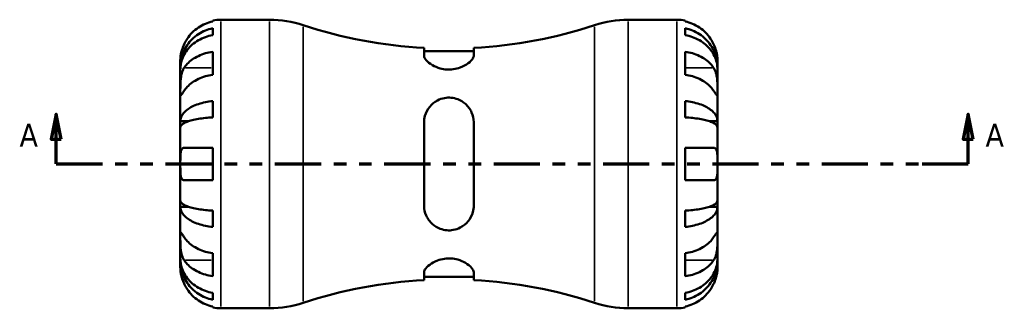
# Model space of a CAD drawing. Header units: inches. Extents: x 0.1 to 37.1, y -3.6 to 21.8.
# Tile 3 of 8: x 12.3 to 20.1, y 10.1 to 12.4. Entities that reach past the tile are written whole.
import ezdxf

# ---------------------------------------------------------------- set-up
doc = ezdxf.new("R2010")
doc.units = ezdxf.units.IN
doc.header["$MEASUREMENT"] = 0
doc.linetypes.add('DOUBLE_DASH_CHAIN', pattern=[1.2403, 0.6614, -0.0827, 0.1654, -0.0827, 0.1654, -0.0827])
for name, color, linetype, lineweight in [('Section Line (ANSI)', 7, 'DOUBLE_DASH_CHAIN', 70), ('Visible (ANSI)', 7, 'Continuous', 50), ('Visible Narrow (ANSI)', 7, 'Continuous', 35)]:
    doc.layers.add(name, color=color, linetype=linetype, lineweight=lineweight)
doc.styles.add('Label Text (ANSI)', font='tahoma.ttf')

# ---------------------------------------------------------------- blocks, each defined once
blk = doc.blocks.new('2dTransSection0')
at = {"layer": 'Section Line (ANSI)', "linetype": 'Continuous'}
for p, q in [((12.5898, 11.6047), (12.5504, 11.4078)), ((12.5898, 11.4078), (12.5898, 11.6047)), ((12.6291, 11.4078), (12.5898, 11.6047)), ((19.8061, 11.6047), (19.7667, 11.4078)), ((19.8061, 11.4078), (19.8061, 11.6047)), ((19.8454, 11.4078), (19.8061, 11.6047)), ((12.5504, 11.4078), (12.6291, 11.4078)), ((12.5898, 11.211), (12.5898, 11.4078)), ((19.7667, 11.4078), (19.8454, 11.4078)), ((19.8061, 11.211), (19.8061, 11.4078)), ((12.5898, 11.211), (12.9559, 11.211)), ((19.4399, 11.211), (19.8061, 11.211))]:
    blk.add_line(p, q, dxfattribs=at)
at = {"layer": 'Section Line (ANSI)', "linetype": 'DOUBLE_DASH_CHAIN', "ltscale": 0.552299}
blk.add_line((12.5898, 11.211), (19.8061, 11.211), dxfattribs=at)
at = {"layer": 'Section Line (ANSI)', "linetype": 'Continuous', "flags": 128}
for points in [[(12.6291, 11.4078), (12.5898, 11.6047), (12.5504, 11.4078), (12.6291, 11.4078)], [(19.8454, 11.4078), (19.8061, 11.6047), (19.7667, 11.4078), (19.8454, 11.4078)]]:
    blk.add_lwpolyline(points, dxfattribs=at)
at = {"layer": 'Section Line (ANSI)'}
for points in [[(12.6291, 11.4078), (12.5898, 11.6047), (12.5504, 11.4078), (12.6291, 11.4078)], [(19.8454, 11.4078), (19.8061, 11.6047), (19.7667, 11.4078), (19.8454, 11.4078)]]:
    blk.add_solid(points, dxfattribs=at)
at = {"layer": 'Section Line (ANSI)', "char_height": 0.18, "attachment_point": 7, "style": 'Label Text (ANSI)'}
for insert in [(12.3, 11.3488), (19.9427, 11.3488)]:
    blk.add_mtext('A', dxfattribs=dict(at, insert=insert))

msp = doc.modelspace()

# ---------------------------------------------------------------- linework, layer by layer
at = {"layer": 'Visible (ANSI)'}
for p, q in [((13.8284, 12.3372), (13.8284, 12.3445)), ((13.8925, 12.351), (14.278, 12.351)), ((17.1158, 12.351), (17.5013, 12.351)), ((17.5654, 12.3445), (17.5654, 12.3372)), ((13.8284, 12.2294), (13.8284, 12.283)), ((17.5654, 12.283), (17.5654, 12.2294)), ((13.8284, 11.9167), (13.8284, 12.098)), ((15.5003, 12.1282), (15.5003, 12.0677)), ((15.8936, 12.1033), (15.5003, 12.1033)), ((15.8936, 12.0677), (15.8936, 12.1282)), ((17.5654, 12.098), (17.5654, 11.9167)), ((13.5719, 11.9776), (13.5719, 12.0304)), ((17.8219, 11.9776), (17.8219, 12.0304)), ((13.5719, 11.9576), (13.5719, 11.9776)), ((13.5719, 11.9776), (13.5728, 11.9776)), ((13.5719, 11.7904), (13.5719, 11.9576)), ((17.8219, 11.9776), (17.8211, 11.9776)), ((17.8219, 11.9576), (17.8219, 11.9776)), ((17.8219, 11.7904), (17.8219, 11.9576)), ((13.5719, 11.5486), (13.5719, 11.7904)), ((17.8219, 11.5486), (17.8219, 11.7904)), ((13.8284, 11.5791), (13.8284, 11.7087)), ((17.5654, 11.7087), (17.5654, 11.5791)), ((13.5719, 11.5002), (13.5719, 11.5486)), ((13.5719, 11.5486), (13.6362, 11.5486)), ((15.5003, 11.5387), (15.5003, 10.8832)), ((15.8936, 10.8832), (15.8936, 11.5387)), ((17.8219, 11.5486), (17.7576, 11.5486)), ((17.8219, 11.5002), (17.8219, 11.5486)), ((13.5719, 11.211), (13.5719, 11.5002)), ((17.8219, 11.211), (17.8219, 11.5002)), ((13.6026, 11.3392), (13.8284, 11.3392)), ((13.8284, 11.0827), (13.8284, 11.3392)), ((17.5654, 11.3392), (17.5654, 11.0827)), ((17.5654, 11.3392), (17.7912, 11.3392)), ((13.5719, 10.9218), (13.5719, 11.211)), ((17.8219, 10.9218), (17.8219, 11.211)), ((13.8284, 11.0827), (13.6026, 11.0827)), ((17.7912, 11.0827), (17.5654, 11.0827)), ((13.5719, 10.8733), (13.5719, 10.9218)), ((17.8219, 10.8733), (17.8219, 10.9218)), ((13.5719, 10.6316), (13.5719, 10.8733)), ((13.5719, 10.8733), (13.6362, 10.8733)), ((13.8284, 10.7132), (13.8284, 10.8428)), ((17.5654, 10.8428), (17.5654, 10.7132)), ((17.8219, 10.8733), (17.7576, 10.8733)), ((17.8219, 10.6316), (17.8219, 10.8733)), ((13.5719, 10.4644), (13.5719, 10.6316)), ((17.8219, 10.4644), (17.8219, 10.6316)), ((13.5719, 10.4443), (13.5719, 10.4644)), ((13.5719, 10.3916), (13.5719, 10.4443)), ((13.5719, 10.4443), (13.5728, 10.4443)), ((13.8284, 10.3239), (13.8284, 10.5053)), ((17.5654, 10.5053), (17.5654, 10.3239)), ((17.8219, 10.4443), (17.8211, 10.4443)), ((17.8219, 10.4443), (17.8219, 10.4644)), ((17.8219, 10.3916), (17.8219, 10.4443)), ((15.5003, 10.3543), (15.5003, 10.2937)), ((15.8936, 10.3187), (15.5003, 10.3187)), ((15.8936, 10.2937), (15.8936, 10.3543)), ((13.8284, 10.1389), (13.8284, 10.1926)), ((17.5654, 10.1926), (17.5654, 10.1389)), ((13.8284, 10.0775), (13.8284, 10.0847)), ((13.8925, 10.071), (14.278, 10.071)), ((17.1158, 10.071), (17.5013, 10.071)), ((17.5654, 10.0847), (17.5654, 10.0775))]:
    msp.add_line(p, q, dxfattribs=at)
for centre, radius, start, end in [((13.8925, 12.0304), 0.3206, 90, 101.53696), ((14.278, 11.501), 0.85, 71.74237, 90), ((17.1158, 11.501), 0.85, 90, 108.25763), ((17.5013, 12.0304), 0.3206, 78.46304, 90), ((15.6969, 15.8019), 3.679, 251.74237, 266.93588), ((15.6969, 15.8019), 3.679, 273.06412, 288.25763), ((15.6969, 6.62), 3.679, 93.06412, 108.25763), ((15.6969, 6.62), 3.679, 71.74237, 86.93588), ((13.8925, 10.3916), 0.3206, 258.46304, 270), ((14.278, 10.921), 0.85, 270, 288.25763), ((17.1158, 10.921), 0.85, 251.74237, 270), ((17.5013, 10.3916), 0.3206, 270, 281.53696)]:
    msp.add_arc(centre, radius, start, end, dxfattribs=at)
for points, knots in [([(13.8284, 12.3372), (13.8078, 12.333), (13.7877, 12.3266), (13.7516, 12.3116), (13.7324, 12.3014), (13.6965, 12.2773), (13.6798, 12.2633), (13.6518, 12.2351), (13.638, 12.2183), (13.6171, 12.1868), (13.6092, 12.1726), (13.6026, 12.1586)], [0.1545148, 0.1545148, 0.1545148, 0.1545148, 0.3014164, 0.3014164, 0.4526188, 0.4526188, 0.6038212, 0.6038212, 0.7551676, 0.7551676, 0.8681979, 0.8681979, 0.8681979, 0.8681979]), ([(17.7912, 12.1586), (17.7846, 12.1727), (17.7767, 12.187), (17.7556, 12.2187), (17.7417, 12.2355), (17.7137, 12.2636), (17.697, 12.2775), (17.6612, 12.3016), (17.642, 12.3117), (17.606, 12.3267), (17.5859, 12.333), (17.5654, 12.3372)], [3.990271, 3.990271, 3.990271, 3.990271, 4.1043276, 4.1043276, 4.2560115, 4.2560115, 4.4068722, 4.4068722, 4.557733, 4.557733, 4.7039709, 4.7039709, 4.7039709, 4.7039709]), ([(13.5719, 11.9776), (13.5719, 11.9969), (13.5739, 12.018), (13.5823, 12.0592), (13.5888, 12.0794), (13.604, 12.115), (13.6141, 12.1337), (13.6381, 12.1685), (13.652, 12.1847), (13.68, 12.2119), (13.6967, 12.2253), (13.7325, 12.2486), (13.7517, 12.2584), (13.7878, 12.2728), (13.8079, 12.279), (13.8284, 12.283)], [3.631383, 3.631383, 3.631383, 3.631383, 3.783147, 3.783147, 3.93491, 3.93491, 4.086099, 4.086099, 4.237288, 4.237288, 4.388092, 4.388092, 4.538896, 4.538896, 4.685545, 4.685545, 4.685545, 4.685545]), ([(17.5654, 12.283), (17.586, 12.279), (17.6061, 12.2728), (17.6421, 12.2584), (17.6613, 12.2486), (17.6972, 12.2253), (17.7139, 12.2119), (17.7419, 12.1847), (17.7558, 12.1685), (17.7798, 12.1337), (17.7899, 12.115), (17.805, 12.0794), (17.8115, 12.0592), (17.82, 12.018), (17.8219, 11.9969), (17.8219, 11.9776)], [0.154497, 0.154497, 0.154497, 0.154497, 0.301146, 0.301146, 0.45195, 0.45195, 0.602754, 0.602754, 0.753943, 0.753943, 0.905132, 0.905132, 1.056895, 1.056895, 1.208659, 1.208659, 1.208659, 1.208659]), ([(13.8284, 12.2294), (13.8079, 12.2257), (13.7878, 12.2203), (13.7517, 12.2074), (13.7325, 12.1987), (13.6967, 12.178), (13.68, 12.166), (13.652, 12.1419), (13.6381, 12.1274), (13.6141, 12.0964), (13.604, 12.0798), (13.5888, 12.0482), (13.5823, 12.0302), (13.5739, 11.9935), (13.5719, 11.9747), (13.5719, 11.9576)], [0.154497, 0.154497, 0.154497, 0.154497, 0.301146, 0.301146, 0.45195, 0.45195, 0.602754, 0.602754, 0.753943, 0.753943, 0.905132, 0.905132, 1.056895, 1.056895, 1.208659, 1.208659, 1.208659, 1.208659]), ([(13.6026, 12.1586), (13.5997, 12.1523), (13.5969, 12.146), (13.592, 12.1336), (13.5898, 12.1276), (13.5853, 12.1143), (13.5831, 12.107), (13.578, 12.0875), (13.5759, 12.0761), (13.573, 12.0552), (13.5724, 12.0464), (13.5719, 12.0337), (13.5719, 12.0304), (13.5719, 12.0304)], [-0.5276534, -0.5276534, -0.5276534, -0.5276534, -0.474105, -0.474105, -0.4238883, -0.4238883, -0.3615587, -0.3615587, -0.2513717, -0.2513717, -0.1293356, -0.1293356, 0, 0, 0, 0]), ([(17.8219, 11.9576), (17.8219, 11.9747), (17.82, 11.9935), (17.8115, 12.0302), (17.805, 12.0482), (17.7899, 12.0798), (17.7798, 12.0964), (17.7558, 12.1274), (17.7419, 12.1419), (17.7139, 12.166), (17.6972, 12.178), (17.6613, 12.1987), (17.6421, 12.2074), (17.6061, 12.2203), (17.586, 12.2257), (17.5654, 12.2294)], [3.631383, 3.631383, 3.631383, 3.631383, 3.783147, 3.783147, 3.93491, 3.93491, 4.086099, 4.086099, 4.237288, 4.237288, 4.388092, 4.388092, 4.538896, 4.538896, 4.685545, 4.685545, 4.685545, 4.685545]), ([(17.8219, 12.0304), (17.8219, 12.0304), (17.8219, 12.0321), (17.8218, 12.0393), (17.8216, 12.0452), (17.8202, 12.0604), (17.8191, 12.0695), (17.8154, 12.0887), (17.8132, 12.0984), (17.8083, 12.115), (17.8062, 12.1215), (17.8017, 12.1341), (17.7993, 12.1401), (17.795, 12.1503), (17.7932, 12.1545), (17.7912, 12.1586)], [0, 0, 0, 0, 0.092316, 0.092316, 0.1969275, 0.1969275, 0.2967982, 0.2967982, 0.3837033, 0.3837033, 0.4382012, 0.4382012, 0.487457, 0.487457, 0.5217406, 0.5217406, 0.5217406, 0.5217406]), ([(13.6026, 11.9717), (13.6092, 11.9817), (13.6172, 11.9918), (13.6382, 12.0142), (13.6522, 12.0261), (13.6802, 12.046), (13.6968, 12.0558), (13.7327, 12.0728), (13.7519, 12.08), (13.7879, 12.0906), (13.8079, 12.0951), (13.8284, 12.098)], [3.990271, 3.990271, 3.990271, 3.990271, 4.1043276, 4.1043276, 4.2560115, 4.2560115, 4.4068722, 4.4068722, 4.557733, 4.557733, 4.7039709, 4.7039709, 4.7039709, 4.7039709]), ([(17.5654, 12.098), (17.5859, 12.0951), (17.606, 12.0906), (17.642, 12.08), (17.6612, 12.0728), (17.697, 12.0558), (17.7137, 12.046), (17.7417, 12.0261), (17.7556, 12.0142), (17.7767, 11.9918), (17.7846, 11.9817), (17.7912, 11.9717)], [0.1545017, 0.1545017, 0.1545017, 0.1545017, 0.3007396, 0.3007396, 0.4516004, 0.4516004, 0.6024612, 0.6024612, 0.754145, 0.754145, 0.8682016, 0.8682016, 0.8682016, 0.8682016]), ([(15.8936, 12.0677), (15.8936, 12.0608), (15.8911, 12.0532), (15.8791, 12.0328), (15.8663, 12.0192), (15.8323, 11.9941), (15.8114, 11.9823), (15.7697, 11.9669), (15.7509, 11.962), (15.7143, 11.9572), (15.6974, 11.9566), (15.662, 11.9588), (15.6441, 11.962), (15.6046, 11.9731), (15.5843, 11.982), (15.5455, 12.0044), (15.5285, 12.0184), (15.5066, 12.0442), (15.5008, 12.056), (15.5003, 12.0668), (15.5003, 12.0672), (15.5003, 12.0677)], [-1.869625, -1.869625, -1.869625, -1.869625, -1.722841, -1.722841, -1.493042, -1.493042, -1.271942, -1.271942, -1.115642, -1.115642, -0.985535, -0.985535, -0.843052, -0.843052, -0.651361, -0.651361, -0.412595, -0.412595, -0.195177, -0.195177, -0.185736, -0.185736, -0.185736, -0.185736]), ([(13.5719, 11.7904), (13.5719, 11.7971), (13.5719, 11.8046), (13.572, 11.8213), (13.5721, 11.8305), (13.5726, 11.8534), (13.5733, 11.8672), (13.5761, 11.8942), (13.5781, 11.9072), (13.5832, 11.9281), (13.5856, 11.9362), (13.5914, 11.9512), (13.5946, 11.9581), (13.5995, 11.9669), (13.6011, 11.9694), (13.6026, 11.9717)], [0, 0, 0, 0, 0.0727176, 0.0727176, 0.1504294, 0.1504294, 0.2566741, 0.2566741, 0.3574985, 0.3574985, 0.4278256, 0.4278256, 0.4958936, 0.4958936, 0.523971, 0.523971, 0.523971, 0.523971]), ([(17.7912, 11.9717), (17.7931, 11.969), (17.7948, 11.9661), (17.8, 11.9567), (17.8031, 11.9499), (17.8087, 11.9346), (17.8112, 11.9263), (17.8161, 11.9052), (17.818, 11.8923), (17.8209, 11.8632), (17.8215, 11.8472), (17.822, 11.8166), (17.8219, 11.8024), (17.8219, 11.7904)], [-0.5247, -0.5247, -0.5247, -0.5247, -0.4918187, -0.4918187, -0.4242098, -0.4242098, -0.3529175, -0.3529175, -0.2525465, -0.2525465, -0.1292355, -0.1292355, 0, 0, 0, 0]), ([(13.8284, 11.9167), (13.8078, 11.9137), (13.7877, 11.9092), (13.7516, 11.8985), (13.7324, 11.8914), (13.6965, 11.8743), (13.6798, 11.8644), (13.6518, 11.8444), (13.638, 11.8326), (13.6171, 11.8103), (13.6092, 11.8003), (13.6026, 11.7904)], [0.1545148, 0.1545148, 0.1545148, 0.1545148, 0.3014164, 0.3014164, 0.4526188, 0.4526188, 0.6038212, 0.6038212, 0.7551676, 0.7551676, 0.8681979, 0.8681979, 0.8681979, 0.8681979]), ([(17.7912, 11.7904), (17.7846, 11.8003), (17.7767, 11.8105), (17.7556, 11.8328), (17.7417, 11.8447), (17.7137, 11.8646), (17.697, 11.8745), (17.6612, 11.8915), (17.642, 11.8986), (17.606, 11.9092), (17.5859, 11.9137), (17.5654, 11.9167)], [3.990271, 3.990271, 3.990271, 3.990271, 4.1043276, 4.1043276, 4.2560115, 4.2560115, 4.4068722, 4.4068722, 4.557733, 4.557733, 4.7039709, 4.7039709, 4.7039709, 4.7039709]), ([(13.6026, 11.7904), (13.6008, 11.7876), (13.599, 11.785), (13.5939, 11.7772), (13.5908, 11.7725), (13.5851, 11.7642), (13.5827, 11.7607), (13.5778, 11.7545), (13.5758, 11.7526), (13.573, 11.753), (13.5724, 11.7563), (13.5719, 11.7689), (13.5719, 11.7784), (13.5719, 11.7904)], [-0.5247, -0.5247, -0.5247, -0.5247, -0.4918187, -0.4918187, -0.4242098, -0.4242098, -0.3529175, -0.3529175, -0.2525465, -0.2525465, -0.1292355, -0.1292355, 0, 0, 0, 0]), ([(17.8219, 11.7904), (17.8219, 11.7836), (17.8219, 11.7776), (17.8219, 11.7671), (17.8218, 11.7627), (17.8212, 11.7551), (17.8206, 11.7528), (17.8178, 11.7528), (17.8157, 11.7548), (17.8107, 11.7614), (17.8082, 11.7649), (17.8025, 11.7734), (17.7993, 11.7782), (17.7943, 11.7857), (17.7928, 11.788), (17.7912, 11.7904)], [0, 0, 0, 0, 0.0727176, 0.0727176, 0.1504294, 0.1504294, 0.2566741, 0.2566741, 0.3574985, 0.3574985, 0.4278256, 0.4278256, 0.4958936, 0.4958936, 0.523971, 0.523971, 0.523971, 0.523971]), ([(13.5719, 11.5486), (13.5719, 11.5587), (13.5739, 11.5698), (13.5823, 11.5914), (13.5888, 11.602), (13.604, 11.6206), (13.6141, 11.6304), (13.6381, 11.6487), (13.652, 11.6572), (13.68, 11.6714), (13.6967, 11.6785), (13.7325, 11.6906), (13.7517, 11.6958), (13.7878, 11.7034), (13.8079, 11.7066), (13.8284, 11.7087)], [3.631383, 3.631383, 3.631383, 3.631383, 3.783147, 3.783147, 3.93491, 3.93491, 4.086099, 4.086099, 4.237288, 4.237288, 4.388092, 4.388092, 4.538896, 4.538896, 4.685545, 4.685545, 4.685545, 4.685545]), ([(15.5003, 11.5387), (15.5003, 11.5567), (15.5027, 11.5744), (15.5148, 11.6178), (15.5276, 11.6424), (15.5615, 11.6837), (15.5825, 11.701), (15.6241, 11.7224), (15.643, 11.7289), (15.6795, 11.7353), (15.6965, 11.7361), (15.7319, 11.7331), (15.7498, 11.729), (15.7893, 11.714), (15.8096, 11.7016), (15.8484, 11.6674), (15.8654, 11.6441), (15.8872, 11.5946), (15.8931, 11.5688), (15.8936, 11.541), (15.8936, 11.5399), (15.8936, 11.5387)], [-1.869625, -1.869625, -1.869625, -1.869625, -1.722841, -1.722841, -1.493042, -1.493042, -1.271942, -1.271942, -1.115642, -1.115642, -0.985535, -0.985535, -0.843052, -0.843052, -0.651361, -0.651361, -0.412595, -0.412595, -0.195177, -0.195177, -0.185736, -0.185736, -0.185736, -0.185736]), ([(17.5654, 11.7087), (17.586, 11.7066), (17.6061, 11.7034), (17.6421, 11.6958), (17.6613, 11.6906), (17.6972, 11.6785), (17.7139, 11.6714), (17.7419, 11.6572), (17.7558, 11.6487), (17.7798, 11.6304), (17.7899, 11.6206), (17.805, 11.602), (17.8115, 11.5914), (17.82, 11.5698), (17.8219, 11.5587), (17.8219, 11.5486)], [0.154497, 0.154497, 0.154497, 0.154497, 0.301146, 0.301146, 0.45195, 0.45195, 0.602754, 0.602754, 0.753943, 0.753943, 0.905132, 0.905132, 1.056895, 1.056895, 1.208659, 1.208659, 1.208659, 1.208659]), ([(13.8284, 11.5791), (13.8078, 11.5781), (13.7877, 11.5765), (13.7516, 11.5727), (13.7324, 11.5702), (13.6965, 11.5642), (13.6798, 11.5607), (13.6518, 11.5537), (13.638, 11.5495), (13.614, 11.5405), (13.6039, 11.5356), (13.5888, 11.5265), (13.5823, 11.5212), (13.5739, 11.5106), (13.5719, 11.5051), (13.5719, 11.5002)], [0.154503, 0.154503, 0.154503, 0.154503, 0.301464, 0.301464, 0.452427, 0.452427, 0.60339, 0.60339, 0.754421, 0.754421, 0.905451, 0.905451, 1.057055, 1.057055, 1.208659, 1.208659, 1.208659, 1.208659]), ([(17.8219, 11.5002), (17.8219, 11.5051), (17.82, 11.5106), (17.8115, 11.5213), (17.805, 11.5265), (17.7899, 11.5357), (17.7798, 11.5405), (17.7558, 11.5495), (17.7419, 11.5537), (17.7139, 11.5607), (17.6972, 11.5642), (17.6613, 11.5702), (17.6421, 11.5728), (17.6061, 11.5765), (17.586, 11.5781), (17.5654, 11.5791)], [3.631383, 3.631383, 3.631383, 3.631383, 3.783147, 3.783147, 3.93491, 3.93491, 4.086099, 4.086099, 4.237288, 4.237288, 4.388092, 4.388092, 4.538896, 4.538896, 4.685545, 4.685545, 4.685545, 4.685545]), ([(13.5719, 11.211), (13.5719, 11.2219), (13.5719, 11.2329), (13.572, 11.2551), (13.5721, 11.2663), (13.5732, 11.2908), (13.5744, 11.3032), (13.5787, 11.3197), (13.5809, 11.3251), (13.5859, 11.3323), (13.5884, 11.3347), (13.5942, 11.338), (13.5975, 11.339), (13.6016, 11.3392), (13.6021, 11.3392), (13.6026, 11.3392)], [-2.2624521, -2.2624521, -2.2624521, -2.2624521, -2.1788932, -2.1788932, -2.0870705, -2.0870705, -1.9601211, -1.9601211, -1.8755047, -1.8755047, -1.811327, -1.811327, -1.7448754, -1.7448754, -1.7354217, -1.7354217, -1.7354217, -1.7354217]), ([(17.7912, 11.3392), (17.7934, 11.3392), (17.7955, 11.339), (17.8006, 11.3376), (17.8035, 11.3361), (17.8088, 11.3314), (17.8111, 11.3281), (17.816, 11.3177), (17.818, 11.3098), (17.8209, 11.2887), (17.8215, 11.2752), (17.822, 11.2447), (17.8219, 11.2279), (17.8219, 11.211)], [-0.5211875, -0.5211875, -0.5211875, -0.5211875, -0.4827149, -0.4827149, -0.4207878, -0.4207878, -0.3526592, -0.3526592, -0.2514043, -0.2514043, -0.1290367, -0.1290367, 0, 0, 0, 0]), ([(13.6026, 11.0827), (13.6004, 11.0827), (13.5984, 11.083), (13.5933, 11.0843), (13.5904, 11.0858), (13.5851, 11.0905), (13.5827, 11.0939), (13.5778, 11.1042), (13.5758, 11.1122), (13.573, 11.1332), (13.5724, 11.1468), (13.5719, 11.1773), (13.5719, 11.194), (13.5719, 11.211)], [-0.5211875, -0.5211875, -0.5211875, -0.5211875, -0.4827149, -0.4827149, -0.4207878, -0.4207878, -0.3526592, -0.3526592, -0.2514043, -0.2514043, -0.1290367, -0.1290367, 0, 0, 0, 0]), ([(17.8219, 11.211), (17.8219, 11.2), (17.8219, 11.1891), (17.8218, 11.1668), (17.8217, 11.1557), (17.8207, 11.1311), (17.8194, 11.1187), (17.8152, 11.1022), (17.813, 11.0969), (17.8079, 11.0896), (17.8054, 11.0873), (17.7996, 11.0839), (17.7963, 11.083), (17.7923, 11.0827), (17.7918, 11.0827), (17.7912, 11.0827)], [-2.2624521, -2.2624521, -2.2624521, -2.2624521, -2.1788932, -2.1788932, -2.0870705, -2.0870705, -1.9601211, -1.9601211, -1.8755047, -1.8755047, -1.811327, -1.811327, -1.7448754, -1.7448754, -1.7354217, -1.7354217, -1.7354217, -1.7354217]), ([(13.5719, 10.9218), (13.5719, 10.9168), (13.5739, 10.9114), (13.5823, 10.9007), (13.5888, 10.8955), (13.604, 10.8863), (13.6141, 10.8814), (13.6381, 10.8724), (13.652, 10.8682), (13.68, 10.8612), (13.6967, 10.8577), (13.7325, 10.8517), (13.7517, 10.8492), (13.7878, 10.8454), (13.8079, 10.8439), (13.8284, 10.8428)], [3.631383, 3.631383, 3.631383, 3.631383, 3.783147, 3.783147, 3.93491, 3.93491, 4.086099, 4.086099, 4.237288, 4.237288, 4.388092, 4.388092, 4.538896, 4.538896, 4.685545, 4.685545, 4.685545, 4.685545]), ([(17.5654, 10.8428), (17.586, 10.8439), (17.6062, 10.8455), (17.6423, 10.8492), (17.6615, 10.8517), (17.6974, 10.8578), (17.714, 10.8613), (17.742, 10.8683), (17.7559, 10.8725), (17.7799, 10.8815), (17.7899, 10.8863), (17.8051, 10.8955), (17.8116, 10.9007), (17.82, 10.9114), (17.8219, 10.9168), (17.8219, 10.9218)], [0.154503, 0.154503, 0.154503, 0.154503, 0.301464, 0.301464, 0.452427, 0.452427, 0.60339, 0.60339, 0.754421, 0.754421, 0.905451, 0.905451, 1.057055, 1.057055, 1.208659, 1.208659, 1.208659, 1.208659]), ([(13.8284, 10.7132), (13.8079, 10.7154), (13.7878, 10.7186), (13.7517, 10.7262), (13.7325, 10.7313), (13.6967, 10.7435), (13.68, 10.7506), (13.652, 10.7648), (13.6381, 10.7733), (13.6141, 10.7916), (13.604, 10.8013), (13.5888, 10.82), (13.5823, 10.8306), (13.5739, 10.8522), (13.5719, 10.8632), (13.5719, 10.8733)], [0.154497, 0.154497, 0.154497, 0.154497, 0.301146, 0.301146, 0.45195, 0.45195, 0.602754, 0.602754, 0.753943, 0.753943, 0.905132, 0.905132, 1.056895, 1.056895, 1.208659, 1.208659, 1.208659, 1.208659]), ([(15.8936, 10.8832), (15.8936, 10.8652), (15.8911, 10.8476), (15.8791, 10.8042), (15.8663, 10.7796), (15.8323, 10.7382), (15.8114, 10.721), (15.7697, 10.6995), (15.7509, 10.693), (15.7143, 10.6866), (15.6974, 10.6858), (15.662, 10.6888), (15.6441, 10.6929), (15.6046, 10.7079), (15.5843, 10.7204), (15.5455, 10.7546), (15.5285, 10.7778), (15.5066, 10.8273), (15.5008, 10.8531), (15.5003, 10.8809), (15.5003, 10.8821), (15.5003, 10.8832)], [-1.869625, -1.869625, -1.869625, -1.869625, -1.722841, -1.722841, -1.493042, -1.493042, -1.271942, -1.271942, -1.115642, -1.115642, -0.985535, -0.985535, -0.843052, -0.843052, -0.651361, -0.651361, -0.412595, -0.412595, -0.195177, -0.195177, -0.185736, -0.185736, -0.185736, -0.185736]), ([(17.8219, 10.8733), (17.8219, 10.8632), (17.82, 10.8522), (17.8115, 10.8306), (17.805, 10.82), (17.7899, 10.8013), (17.7798, 10.7916), (17.7558, 10.7733), (17.7419, 10.7648), (17.7139, 10.7506), (17.6972, 10.7435), (17.6613, 10.7313), (17.6421, 10.7262), (17.6061, 10.7186), (17.586, 10.7154), (17.5654, 10.7132)], [3.631383, 3.631383, 3.631383, 3.631383, 3.783147, 3.783147, 3.93491, 3.93491, 4.086099, 4.086099, 4.237288, 4.237288, 4.388092, 4.388092, 4.538896, 4.538896, 4.685545, 4.685545, 4.685545, 4.685545]), ([(13.5719, 10.6316), (13.5719, 10.6383), (13.5719, 10.6443), (13.572, 10.6548), (13.5721, 10.6592), (13.5726, 10.6669), (13.5733, 10.6691), (13.5761, 10.6691), (13.5781, 10.6671), (13.5832, 10.6606), (13.5856, 10.657), (13.5914, 10.6486), (13.5946, 10.6438), (13.5995, 10.6362), (13.6011, 10.6339), (13.6026, 10.6316)], [0, 0, 0, 0, 0.0727176, 0.0727176, 0.1504294, 0.1504294, 0.2566741, 0.2566741, 0.3574985, 0.3574985, 0.4278256, 0.4278256, 0.4958936, 0.4958936, 0.523971, 0.523971, 0.523971, 0.523971]), ([(13.6026, 10.4502), (13.6008, 10.453), (13.599, 10.4559), (13.5939, 10.4652), (13.5908, 10.4721), (13.5851, 10.4873), (13.5827, 10.4956), (13.5778, 10.5167), (13.5758, 10.5296), (13.573, 10.5588), (13.5724, 10.5747), (13.5719, 10.6053), (13.5719, 10.6196), (13.5719, 10.6316)], [-0.5247, -0.5247, -0.5247, -0.5247, -0.4918187, -0.4918187, -0.4242098, -0.4242098, -0.3529175, -0.3529175, -0.2525465, -0.2525465, -0.1292355, -0.1292355, 0, 0, 0, 0]), ([(13.6026, 10.6316), (13.6092, 10.6216), (13.6172, 10.6115), (13.6382, 10.5891), (13.6522, 10.5772), (13.6802, 10.5573), (13.6968, 10.5475), (13.7327, 10.5305), (13.7519, 10.5233), (13.7879, 10.5127), (13.8079, 10.5083), (13.8284, 10.5053)], [3.990271, 3.990271, 3.990271, 3.990271, 4.1043276, 4.1043276, 4.2560115, 4.2560115, 4.4068722, 4.4068722, 4.557733, 4.557733, 4.7039709, 4.7039709, 4.7039709, 4.7039709]), ([(17.5654, 10.5053), (17.586, 10.5083), (17.6061, 10.5128), (17.6422, 10.5234), (17.6615, 10.5306), (17.6974, 10.5477), (17.714, 10.5576), (17.742, 10.5775), (17.7559, 10.5894), (17.7768, 10.6117), (17.7847, 10.6217), (17.7912, 10.6316)], [0.1545148, 0.1545148, 0.1545148, 0.1545148, 0.3014164, 0.3014164, 0.4526188, 0.4526188, 0.6038212, 0.6038212, 0.7551676, 0.7551676, 0.8681979, 0.8681979, 0.8681979, 0.8681979]), ([(17.7912, 10.6316), (17.7931, 10.6343), (17.7948, 10.637), (17.8, 10.6448), (17.8031, 10.6494), (17.8087, 10.6577), (17.8112, 10.6612), (17.8161, 10.6675), (17.818, 10.6693), (17.8209, 10.6689), (17.8215, 10.6656), (17.822, 10.6531), (17.8219, 10.6436), (17.8219, 10.6316)], [-0.5247, -0.5247, -0.5247, -0.5247, -0.4918187, -0.4918187, -0.4242098, -0.4242098, -0.3529175, -0.3529175, -0.2525465, -0.2525465, -0.1292355, -0.1292355, 0, 0, 0, 0]), ([(17.8219, 10.6316), (17.8219, 10.6248), (17.8219, 10.6174), (17.8219, 10.6007), (17.8218, 10.5914), (17.8212, 10.5685), (17.8206, 10.5547), (17.8178, 10.5277), (17.8157, 10.5148), (17.8107, 10.4939), (17.8082, 10.4857), (17.8025, 10.4707), (17.7993, 10.4639), (17.7943, 10.455), (17.7928, 10.4526), (17.7912, 10.4502)], [0, 0, 0, 0, 0.0727176, 0.0727176, 0.1504294, 0.1504294, 0.2566741, 0.2566741, 0.3574985, 0.3574985, 0.4278256, 0.4278256, 0.4958936, 0.4958936, 0.523971, 0.523971, 0.523971, 0.523971]), ([(13.5719, 10.4644), (13.5719, 10.4472), (13.5739, 10.4285), (13.5823, 10.3918), (13.5888, 10.3738), (13.604, 10.3421), (13.6141, 10.3255), (13.6381, 10.2945), (13.652, 10.2801), (13.68, 10.2559), (13.6967, 10.2439), (13.7325, 10.2232), (13.7517, 10.2145), (13.7878, 10.2017), (13.8079, 10.1962), (13.8284, 10.1926)], [3.631383, 3.631383, 3.631383, 3.631383, 3.783147, 3.783147, 3.93491, 3.93491, 4.086099, 4.086099, 4.237288, 4.237288, 4.388092, 4.388092, 4.538896, 4.538896, 4.685545, 4.685545, 4.685545, 4.685545]), ([(13.8284, 10.1389), (13.8079, 10.143), (13.7878, 10.1491), (13.7517, 10.1636), (13.7325, 10.1734), (13.6967, 10.1966), (13.68, 10.2101), (13.652, 10.2372), (13.6381, 10.2534), (13.6141, 10.2883), (13.604, 10.307), (13.5888, 10.3425), (13.5823, 10.3627), (13.5739, 10.404), (13.5719, 10.425), (13.5719, 10.4443)], [0.154497, 0.154497, 0.154497, 0.154497, 0.301146, 0.301146, 0.45195, 0.45195, 0.602754, 0.602754, 0.753943, 0.753943, 0.905132, 0.905132, 1.056895, 1.056895, 1.208659, 1.208659, 1.208659, 1.208659]), ([(13.8284, 10.3239), (13.8078, 10.3269), (13.7877, 10.3314), (13.7516, 10.342), (13.7324, 10.3492), (13.6965, 10.3663), (13.6798, 10.3762), (13.6518, 10.3961), (13.638, 10.408), (13.6171, 10.4303), (13.6092, 10.4403), (13.6026, 10.4502)], [0.1545148, 0.1545148, 0.1545148, 0.1545148, 0.3014164, 0.3014164, 0.4526188, 0.4526188, 0.6038212, 0.6038212, 0.7551676, 0.7551676, 0.8681979, 0.8681979, 0.8681979, 0.8681979]), ([(15.5003, 10.3543), (15.5003, 10.3612), (15.5027, 10.3687), (15.5148, 10.3892), (15.5276, 10.4027), (15.5615, 10.4278), (15.5825, 10.4396), (15.6241, 10.455), (15.643, 10.4599), (15.6795, 10.4648), (15.6965, 10.4654), (15.7319, 10.4631), (15.7498, 10.4599), (15.7893, 10.4489), (15.8096, 10.4399), (15.8484, 10.4175), (15.8654, 10.4035), (15.8872, 10.3778), (15.8931, 10.3659), (15.8936, 10.3552), (15.8936, 10.3547), (15.8936, 10.3543)], [-1.869625, -1.869625, -1.869625, -1.869625, -1.722841, -1.722841, -1.493042, -1.493042, -1.271942, -1.271942, -1.115642, -1.115642, -0.985535, -0.985535, -0.843052, -0.843052, -0.651361, -0.651361, -0.412595, -0.412595, -0.195177, -0.195177, -0.185736, -0.185736, -0.185736, -0.185736]), ([(17.5654, 10.1926), (17.586, 10.1962), (17.6061, 10.2017), (17.6421, 10.2145), (17.6613, 10.2232), (17.6972, 10.2439), (17.7139, 10.2559), (17.7419, 10.2801), (17.7558, 10.2945), (17.7798, 10.3255), (17.7899, 10.3421), (17.805, 10.3738), (17.8115, 10.3918), (17.82, 10.4285), (17.8219, 10.4472), (17.8219, 10.4644)], [0.154497, 0.154497, 0.154497, 0.154497, 0.301146, 0.301146, 0.45195, 0.45195, 0.602754, 0.602754, 0.753943, 0.753943, 0.905132, 0.905132, 1.056895, 1.056895, 1.208659, 1.208659, 1.208659, 1.208659]), ([(17.7912, 10.4502), (17.7846, 10.4402), (17.7767, 10.4301), (17.7556, 10.4077), (17.7417, 10.3959), (17.7137, 10.376), (17.697, 10.3661), (17.6612, 10.3491), (17.642, 10.3419), (17.606, 10.3314), (17.5859, 10.3269), (17.5654, 10.3239)], [3.990271, 3.990271, 3.990271, 3.990271, 4.1043276, 4.1043276, 4.2560115, 4.2560115, 4.4068722, 4.4068722, 4.557733, 4.557733, 4.7039709, 4.7039709, 4.7039709, 4.7039709]), ([(17.8219, 10.4443), (17.8219, 10.425), (17.82, 10.404), (17.8115, 10.3627), (17.805, 10.3425), (17.7899, 10.307), (17.7798, 10.2883), (17.7558, 10.2534), (17.7419, 10.2372), (17.7139, 10.2101), (17.6972, 10.1966), (17.6613, 10.1734), (17.6421, 10.1636), (17.6061, 10.1491), (17.586, 10.143), (17.5654, 10.1389)], [3.631383, 3.631383, 3.631383, 3.631383, 3.783147, 3.783147, 3.93491, 3.93491, 4.086099, 4.086099, 4.237288, 4.237288, 4.388092, 4.388092, 4.538896, 4.538896, 4.685545, 4.685545, 4.685545, 4.685545]), ([(13.5719, 10.3916), (13.5719, 10.3916), (13.5719, 10.3902), (13.572, 10.3843), (13.5721, 10.3797), (13.5732, 10.3651), (13.5744, 10.3539), (13.5787, 10.3322), (13.5809, 10.3228), (13.5859, 10.3056), (13.5884, 10.298), (13.5942, 10.2824), (13.5975, 10.2745), (13.6016, 10.2656), (13.6021, 10.2644), (13.6026, 10.2633)], [-2.2624521, -2.2624521, -2.2624521, -2.2624521, -2.1788932, -2.1788932, -2.0870705, -2.0870705, -1.9601211, -1.9601211, -1.8755047, -1.8755047, -1.811327, -1.811327, -1.7448754, -1.7448754, -1.7354217, -1.7354217, -1.7354217, -1.7354217]), ([(17.7912, 10.2633), (17.7934, 10.268), (17.7955, 10.2727), (17.8006, 10.2849), (17.8035, 10.2925), (17.8088, 10.3083), (17.8111, 10.3163), (17.816, 10.3356), (17.818, 10.3462), (17.8209, 10.3666), (17.8215, 10.3755), (17.822, 10.3882), (17.8219, 10.3916), (17.8219, 10.3916)], [-0.5211875, -0.5211875, -0.5211875, -0.5211875, -0.4827149, -0.4827149, -0.4207878, -0.4207878, -0.3526592, -0.3526592, -0.2514043, -0.2514043, -0.1290367, -0.1290367, 0, 0, 0, 0]), ([(13.6026, 10.2633), (13.6092, 10.2494), (13.6171, 10.2352), (13.638, 10.2036), (13.6518, 10.1869), (13.6798, 10.1587), (13.6965, 10.1447), (13.7324, 10.1205), (13.7516, 10.1104), (13.7877, 10.0953), (13.8078, 10.089), (13.8284, 10.0847)], [3.9902761, 3.9902761, 3.9902761, 3.9902761, 4.1033064, 4.1033064, 4.2546528, 4.2546528, 4.4058552, 4.4058552, 4.5570576, 4.5570576, 4.7039592, 4.7039592, 4.7039592, 4.7039592]), ([(17.5654, 10.0847), (17.586, 10.089), (17.6061, 10.0953), (17.6422, 10.1104), (17.6615, 10.1205), (17.6974, 10.1447), (17.714, 10.1587), (17.742, 10.1869), (17.7559, 10.2036), (17.7768, 10.2352), (17.7847, 10.2494), (17.7912, 10.2633)], [0.1545148, 0.1545148, 0.1545148, 0.1545148, 0.3014164, 0.3014164, 0.4526188, 0.4526188, 0.6038212, 0.6038212, 0.7551676, 0.7551676, 0.8681979, 0.8681979, 0.8681979, 0.8681979])]:
    msp.add_open_spline(points, degree=3, knots=knots, dxfattribs=at)
at = {"layer": 'Visible Narrow (ANSI)'}
for p, q in [((13.8925, 10.085), (13.8925, 12.3369)), ((14.278, 10.085), (14.278, 12.3369)), ((17.1158, 12.3369), (17.1158, 10.085)), ((17.5013, 10.085), (17.5013, 12.3369)), ((14.5443, 12.2947), (14.5443, 10.1273)), ((16.8495, 10.1273), (16.8495, 12.2947)), ((13.6139, 11.9717), (13.8171, 11.9717)), ((17.78, 11.9717), (17.5767, 11.9717)), ((13.6139, 10.4502), (13.8171, 10.4502)), ((17.78, 10.4502), (17.5767, 10.4502))]:
    msp.add_line(p, q, dxfattribs=at)

# ---------------------------------------------------------------- block references
at = {"layer": 'Section Line (ANSI)'}
msp.add_blockref('2dTransSection0', (0, 0), dxfattribs=at)

doc.saveas('drawing.dxf')
